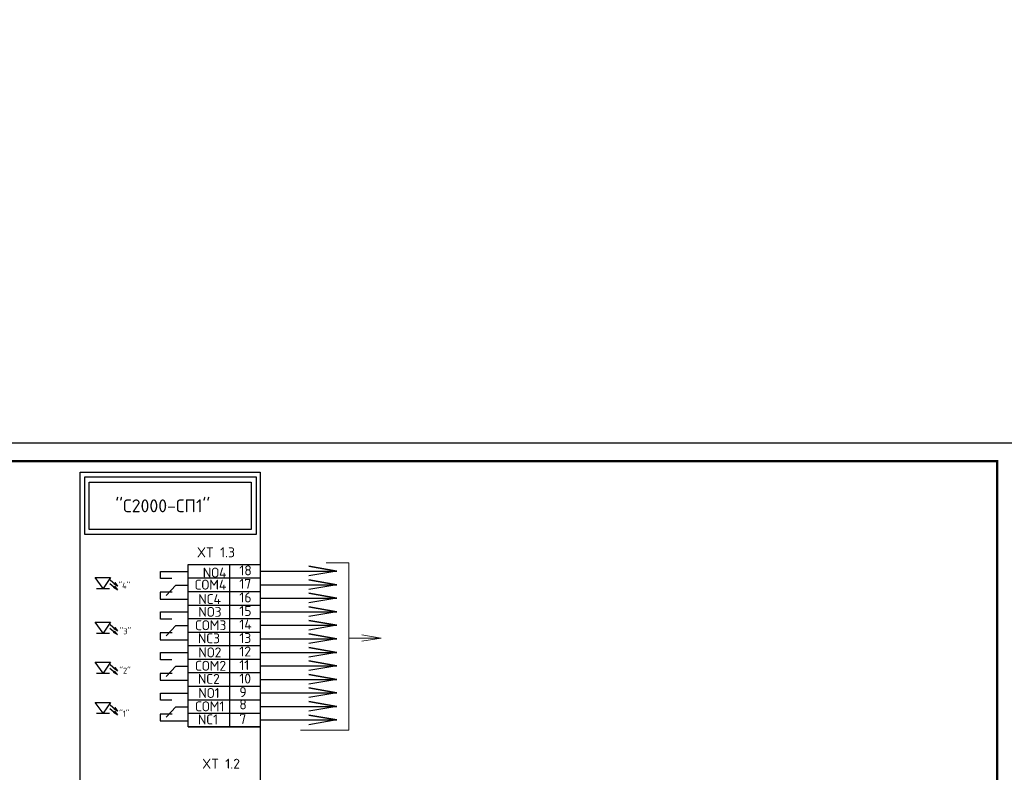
# Model space of a CAD drawing. Header units: millimetres. Extents: x -228268 to 1513407, y -439898 to -137408.
# Tile 99 of 125: x 205024 to 232548, y -228882 to -207836. Entities that reach past the tile are written whole.
import ezdxf

# ---------------------------------------------------------------- set-up
doc = ezdxf.new("R2010")
doc.units = ezdxf.units.MM
doc.linetypes.add('JIS_09_50', pattern=[55, 50, -1.2, 0.7, -1.2, 0.7, -1.2])
doc.layers.add('.', color=7, linetype='Continuous', lineweight=15)
doc.layers.add('Рамка (Sheet frame)', color=7, linetype='Continuous', lineweight=30)
doc.layers.add('Размер  АР', color=64, linetype='Continuous')
doc.styles.add('ISO', font='isocpeui.ttf')
doc.styles.add('V@ler@Live', font='isocpeur.ttf')
doc.styles.add('Бристоль', font='isocpeui.ttf')

msp = doc.modelspace()

# ---------------------------------------------------------------- linework, layer by layer
at = {"layer": '.', "color": 0, "lineweight": 25, "const_width": 70}
msp.add_lwpolyline([(192850.6, -248880.9), (232350.6, -248880.9), (232350.6, -220180.9), (192850.6, -220180.9)], close=True, dxfattribs=at)
at = {"color": 0, "lineweight": 25, "ltscale": 2}
msp.add_lwpolyline([(190850.6, -249380.9), (232850.6, -249380.9), (232850.6, -219680.9), (190850.6, -219680.9)], close=True, dxfattribs=at)
at = {"layer": 'Размер  АР', "color": 0, "lineweight": 30, "ltscale": 25}
for points in [[(206714.1, -220486.3), (211748.1, -220486.3), (211748.1, -232828.5), (206714.1, -232828.5)], [(206842.5, -220617.3), (211634.5, -220617.3), (211634.5, -222227.8), (206842.5, -222227.8)], [(206969.7, -220769.8), (211490.4, -220769.8), (211490.4, -222092.2), (206969.7, -222092.2)], [(209734.2, -223070.1), (211748.1, -223070.1), (211748.1, -227608.1), (209734.2, -227608.1)]]:
    msp.add_lwpolyline(points, close=True, dxfattribs=at)
for points in [[(210884.6, -223070.1), (210884.6, -227608.1)], [(211748.1, -223258.7), (213888.1, -223258.7), (213105.5, -223120.4), (213888.1, -223258.7), (213105, -223390.8)], [(207135, -223431.7), (207561.7, -223431.7)], [(207561.7, -223431.7), (207355, -223738.2), (207135, -223431.7)], [(209279.4, -223465.2), (208956.6, -223465.2), (208956.6, -223264), (209734.2, -223264)], [(209734.2, -223448.2), (211748.1, -223448.2)], [(207175, -223738.2), (207535, -223738.2)], [(207545.9, -223600.5), (207754.9, -223777.4), (207678.8, -223681.1), (207754.9, -223777.4), (207648.9, -223717.8)], [(207550.2, -223497.3), (207759.2, -223674.2), (207683.2, -223577.8), (207759.2, -223674.2), (207653.2, -223614.5)], [(209392.9, -223646.5), (209116.8, -223935.8)], [(209392.9, -223646.5), (209734.2, -223646.5)], [(211748.1, -223636.9), (213888.1, -223636.9), (213105.5, -223498.6), (213888.1, -223636.9), (213105, -223768.9)], [(209289.8, -223849.4), (208950.5, -223849.4), (208950.5, -224038.9), (209734.2, -224038.9)], [(209734.2, -223826.4), (211748.1, -223826.4)], [(211748.1, -224015.1), (213888.1, -224015.1), (213105.5, -223876.8), (213888.1, -224015.1), (213105, -224147.1)], [(209734.2, -224204.6), (211748.1, -224204.6)], [(211748.1, -224393.2), (213888.1, -224393.2), (213105.5, -224254.9), (213888.1, -224393.2), (213105, -224525.3)], [(209279.4, -224599.7), (208956.6, -224599.7), (208956.6, -224398.5), (209734.2, -224398.5)], [(209734.2, -224582.7), (211748.1, -224582.7)], [(207135, -224683.9), (207561.7, -224683.9)], [(207561.7, -224683.9), (207355, -224990.4), (207135, -224683.9)], [(207545.9, -224852.7), (207754.9, -225029.6), (207678.8, -224933.3), (207754.9, -225029.6), (207648.9, -224970)], [(207550.2, -224749.5), (207759.2, -224926.4), (207683.2, -224830), (207759.2, -224926.4), (207653.2, -224866.7)], [(209392.9, -224781.1), (209116.8, -225070.3)], [(209392.9, -224781.1), (209734.2, -224781.1)], [(211748.1, -224771.4), (213888.1, -224771.4), (213105.5, -224633.1), (213888.1, -224771.4), (213105, -224903.4)], [(207175, -224990.4), (207535, -224990.4)], [(209289.8, -224983.9), (208950.5, -224983.9), (208950.5, -225173.4), (209734.2, -225173.4)], [(209734.2, -224960.9), (211748.1, -224960.9)], [(211748.1, -225149.6), (213888.1, -225149.6), (213105.5, -225011.3), (213888.1, -225149.6), (213105, -225281.6)], [(209734.2, -225339.1), (211748.1, -225339.1)], [(211748.1, -225527.7), (213888.1, -225527.7), (213105.5, -225389.4), (213888.1, -225527.7), (213105, -225659.8)], [(209279.4, -225734.2), (208956.6, -225734.2), (208956.6, -225533), (209734.2, -225533)], [(207135, -225801), (207561.7, -225801)], [(207561.7, -225801), (207355, -226107.5), (207135, -225801)], [(207545.9, -225969.8), (207754.9, -226146.7), (207678.8, -226050.4), (207754.9, -226146.7), (207648.9, -226087.1)], [(207550.2, -225866.6), (207759.2, -226043.5), (207683.2, -225947.1), (207759.2, -226043.5), (207653.2, -225983.8)], [(209392.9, -225915.6), (209116.8, -226204.8)], [(209392.9, -225915.6), (209734.2, -225915.6)], [(209734.2, -225717.3), (211748.1, -225717.3)], [(211748.1, -225905.9), (213888.1, -225905.9), (213105.5, -225767.6), (213888.1, -225905.9), (213105, -226038)], [(207175, -226107.5), (207535, -226107.5)], [(209289.8, -226118.4), (208950.5, -226118.4), (208950.5, -226307.9), (209734.2, -226307.9)], [(209734.2, -226095.4), (211748.1, -226095.4)], [(211748.1, -226284.1), (213888.1, -226284.1), (213105.5, -226145.8), (213888.1, -226284.1), (213105, -226416.1)], [(209734.2, -226473.6), (211748.1, -226473.6)], [(211748.1, -226662.3), (213888.1, -226662.3), (213105.5, -226524), (213888.1, -226662.3), (213105, -226794.3)], [(209279.4, -226868.7), (208956.6, -226868.7), (208956.6, -226667.5), (209734.2, -226667.5)], [(207135, -226926.6), (207561.7, -226926.6)], [(207561.7, -226926.6), (207355, -227233), (207135, -226926.6)], [(207550.2, -226992.1), (207759.2, -227169), (207683.2, -227072.6), (207759.2, -227169), (207653.2, -227109.3)], [(209392.9, -227050.1), (209116.8, -227339.3)], [(209392.9, -227050.1), (209734.2, -227050.1)], [(209734.2, -226851.8), (211748.1, -226851.8)], [(211748.1, -227040.4), (213888.1, -227040.4), (213105.5, -226902.1), (213888.1, -227040.4), (213105, -227172.5)], [(207175, -227233), (207535, -227233)], [(207545.9, -227095.3), (207754.9, -227272.2), (207678.8, -227175.9), (207754.9, -227272.2), (207648.9, -227212.6)], [(209289.8, -227252.9), (208950.5, -227252.9), (208950.5, -227442.4), (209734.2, -227442.4)], [(209734.2, -227229.9), (211748.1, -227229.9)], [(211748.1, -227418.6), (213888.1, -227418.6), (213105.5, -227280.3), (213888.1, -227418.6), (213105, -227550.6)], [(209734.2, -227608.1), (211748.1, -227608.1)]]:
    msp.add_lwpolyline(points, dxfattribs=at)
at = {"layer": 'Размер  АР', "color": 0, "lineweight": 18, "ltscale": 25}
msp.add_lwpolyline([(213593.6, -223027.9), (214227.4, -223027.9), (214227.4, -225126.8), (215126.1, -225126.8), (214587.5, -225041.1), (215126.1, -225126.8), (214586.4, -225216.1), (215126.1, -225126.8), (214227.4, -225126.8), (214227.4, -227700.9), (212871.2, -227700.9)], dxfattribs=at)

# ---------------------------------------------------------------- texts
at = {"insert": (92760.8, -208177.5), "char_height": 250, "width": 2220.067, "attachment_point": 1, "rotation": 0.1, "style": 'V@ler@Live'}
msp.add_mtext('\\pi768.67;{\\H1.2x;Код\\fISOCPEUR|b0|i0|c204|p34;\\P\\pi21.624;\\fISOCPEUR|b0|i1|c204|p34;оборудован\\fISOCPEUR|b0|i0|c204|p34;   \\P\\pi58.556;\\fISOCPEUR|b0|i1|c204|p34;мат\\fISOCPEUR|b0|i0|c204|p34;е\\fISOCPEUR|b0|i1|c204|p34;риала}', dxfattribs=at)
at = {"color": 0, "linetype": 'JIS_09_50', "lineweight": 30, "attachment_point": 1, "style": 'ISO'}
for s, insert, char_height in [("{\\fISOCPEUR|b0|i0|c204|p34;''С2000-СП1''}", (207698, -221249.8), 361.179), ("{\\fISOCPEUR|b0|i0|c204|p34;''4''}", (207785, -223578), 166.865), ("{\\fISOCPEUR|b0|i0|c204|p34;''3''}", (207818.8, -224854.1), 166.865), ("{\\fISOCPEUR|b0|i0|c204|p34;''2''}", (207810.3, -225956.2), 166.865), ("{\\fISOCPEUR|b0|i0|c204|p34;''1''}", (207805, -227157.3), 166.865)]:
    msp.add_mtext_dynamic_manual_height_columns(s, width=4631.967, gutter_width=12.5, heights=[0], dxfattribs=dict(at, insert=insert, char_height=char_height))
at = {"color": 0, "linetype": 'JIS_09_50', "lineweight": 25, "char_height": 277.83, "attachment_point": 1, "style": 'ISO'}
for s, width, heights, insert in [('{\\fISOCPEUR|b0|i0|c204|p34;XT 1.3}', 2259.884, [0], (209979.9, -222591.7)), ('{\\fISOCPEUR|b0|i0|c204|p34;NО4}', 2981.218, [0], (210141.6, -223158.6)), ('{\\fISOCPEUR|b0|i0|c204|p34;18}', 2981.218, [504.8], (211163.6, -223096.8)), ('{\\fISOCPEUR|b0|i0|c204|p34;СОM4}', 2981.218, [0], (209918.9, -223496.1)), ('{\\fISOCPEUR|b0|i0|c204|p34;17}', 2981.218, [504.8], (211163.6, -223474.9)), ('{\\fISOCPEUR|b0|i0|c204|p34;NС4}', 2981.218, [504.8], (210016.2, -223900.4)), ('{\\fISOCPEUR|b0|i0|c204|p34;16}', 2981.218, [504.8], (211163.6, -223853.1)), ('{\\fISOCPEUR|b0|i0|c204|p34;NО3}', 2981.218, [0], (210017, -224256.1)), ('{\\fISOCPEUR|b0|i0|c204|p34;15}', 2981.218, [504.8], (211163.6, -224231.3)), ('{\\fISOCPEUR|b0|i0|c204|p34;СОM3}', 2981.218, [0], (209932, -224630.4)), ('{\\fISOCPEUR|b0|i0|c204|p34;14}', 2981.218, [504.8], (211163.6, -224609.4)), ('{\\fISOCPEUR|b0|i0|c204|p34;NС3}', 2981.218, [504.8], (210004.8, -224995.8)), ('{\\fISOCPEUR|b0|i0|c204|p34;13}', 2981.218, [504.8], (211163.6, -224987.6)), ('{\\fISOCPEUR|b0|i0|c204|p34;NО2}', 2981.218, [0], (210017, -225390.6)), ('{\\fISOCPEUR|b0|i0|c204|p34;12}', 2981.218, [504.8], (211163.6, -225365.8)), ('{\\fISOCPEUR|b0|i0|c204|p34;СОM2}', 2981.218, [0], (209932, -225764.9)), ('{\\fISOCPEUR|b0|i0|c204|p34;11}', 2981.218, [504.8], (211163.6, -225743.9)), ('{\\fISOCPEUR|b0|i0|c204|p34;NС2}', 2981.218, [504.8], (210004.8, -226130.3)), ('{\\fISOCPEUR|b0|i0|c204|p34;10}', 2981.218, [504.8], (211163.6, -226122.1)), ('{\\fISOCPEUR|b0|i0|c204|p34;NО1}', 2981.218, [0], (210017, -226525.1)), ('{\\fISOCPEUR|b0|i0|c204|p34;9}', 2981.218, [504.8], (211163.6, -226500.3)), ('{\\fISOCPEUR|b0|i0|c204|p34;СОM1}', 2981.218, [0], (209932, -226899.4)), ('{\\fISOCPEUR|b0|i0|c204|p34;8}', 2981.218, [504.8], (211163.6, -226845)), ('{\\fISOCPEUR|b0|i0|c204|p34;NС1}', 2981.218, [504.8], (210004.8, -227264.8)), ('{\\fISOCPEUR|b0|i0|c204|p34;7}', 2981.218, [504.8], (211163.6, -227256.6)), ('{\\fISOCPEUR|b0|i0|c204|p34;XT 1.2}', 2259.884, [0], (210125.2, -228503.2))]:
    msp.add_mtext_dynamic_manual_height_columns(s, width=width, gutter_width=12.5, heights=heights, dxfattribs=dict(at, insert=insert))
at = {"layer": 'Рамка (Sheet frame)', "color": 7, "lineweight": 15, "insert": (-149158.3, -225607.1), "char_height": 250, "width": 15237.265, "attachment_point": 4, "style": 'Бристоль'}
msp.add_mtext('\\pi6641.54902;Примечание:\\P\\pi0;1. Монтаж {\\C256;пожарных дымовых извещателей выполнить }на расстоянии не более 4 метров от стены.\\P2. {\\C0;При монтаже подвесных потолков предусмотреть доступ к извещателям, для обеспечения обслуживания дымовых извещателей. Крепления всех дымовых извещателей за и под подвесным потолком \\C256;могут быть откорректированы с учетом всех нормативных документов, а также с учётом расположения освещения, вентиляции или других коммуникаций,\\C0; высотную отметку плана смотреть в архитектурно-строительной части проекта.}', dxfattribs=at)

doc.saveas('drawing.dxf')
